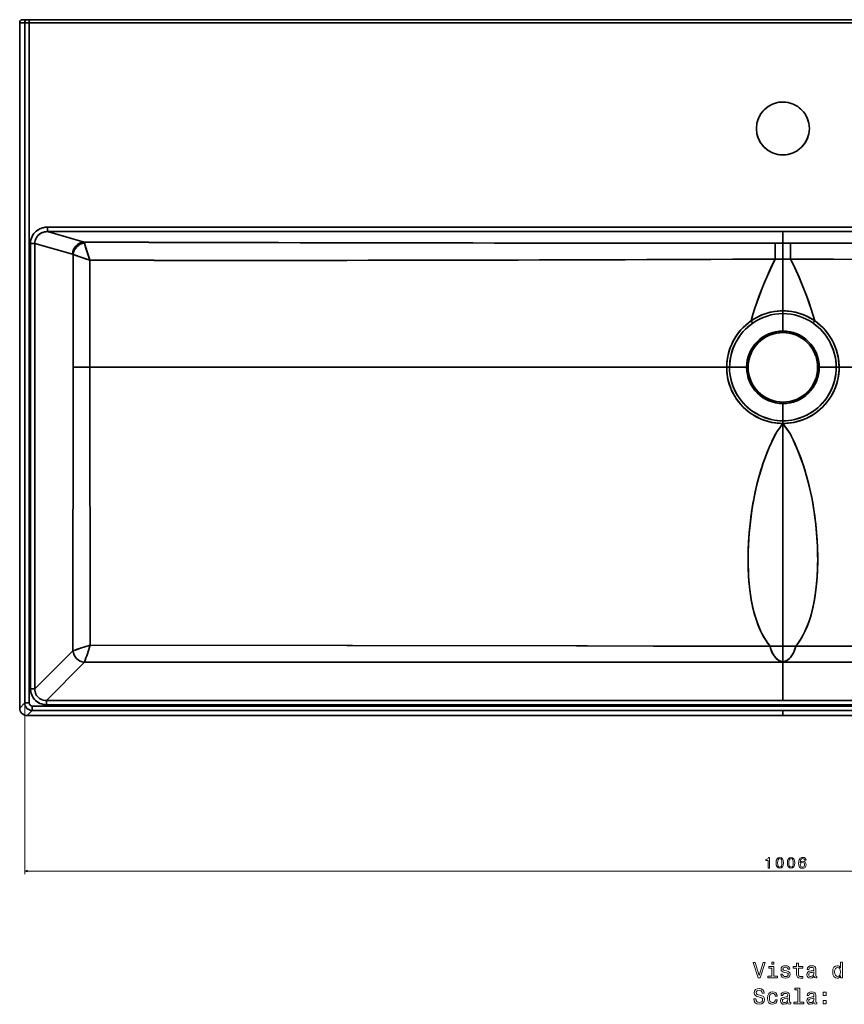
# Model space of a CAD drawing. Extents: x 90 to 2240, y -1 to 1705.
# Tile 1 of 4: x 90 to 635, y -1 to 651. Entities that reach past the tile are written whole.
import ezdxf

# ---------------------------------------------------------------- set-up
doc = ezdxf.new("R2010")
doc.units = 0

msp = doc.modelspace()

# ---------------------------------------------------------------- linework, layer by layer
at = {"color": 7, "lineweight": 35}
for p, q in [((89.62, 648.56), (89.62, 195.15)), ((89.62, 195.15), (89.62, 648.56)), ((1097.43, 650.56), (91.62, 650.56)), ((92.95, 198.48), (92.95, 648.56)), ((92.95, 648.56), (92.95, 198.48)), ((1093.1, 650.56), (95.94, 650.56)), ((1093.1, 650.56), (95.94, 650.56)), ((95.94, 648.56), (1093.1, 648.56)), ((95.94, 198.48), (95.94, 648.56)), ((1093.1, 648.56), (95.94, 648.56)), ((95.94, 648.56), (95.94, 198.48)), ((1081.03, 513.31), (108.01, 513.31)), ((108.01, 513.31), (1081.03, 513.31)), ((108.01, 510.32), (594.52, 510.32)), ((108.01, 510.32), (132.29, 503.37)), ((594.52, 510.32), (108.01, 510.32)), ((108.01, 510.32), (132.29, 503.37)), ((594.52, 510.32), (1081.03, 510.32)), ((594.52, 510.32), (1081.03, 510.32)), ((96.8, 502.55), (96.8, 207.86)), ((96.8, 207.86), (96.8, 502.55)), ((99.67, 207.86), (99.67, 502.55)), ((99.67, 502.55), (99.67, 207.86)), ((99.67, 502.55), (124.64, 495.4)), ((124.64, 495.4), (99.67, 502.55)), ((594.52, 492.21), (594.52, 457.92)), ((594.52, 492.21), (594.52, 457.92)), ((124.92, 420.58), (124.85, 233.04)), ((124.92, 420.58), (124.85, 233.04)), ((136.06, 420.56), (136.31, 236.85)), ((557.33, 420.56), (136.06, 420.56)), ((136.31, 236.85), (136.06, 420.56)), ((557.33, 420.56), (136.06, 420.56)), ((631.71, 420.56), (1052.98, 420.56)), ((631.71, 420.56), (1052.98, 420.56)), ((594.52, 383.45), (594.52, 236.12)), ((594.52, 383.45), (594.52, 236.12)), ((99.67, 207.86), (124.85, 233.04)), ((124.85, 233.04), (99.67, 207.86)), ((132.5, 225.39), (107.32, 200.21)), ((132.5, 225.39), (107.32, 200.21)), ((594.52, 225.59), (594.52, 200.21)), ((594.52, 225.59), (594.52, 200.21)), ((1091.1, 196.48), (97.94, 196.48)), ((97.94, 196.48), (1091.1, 196.48)), ((594.52, 200.21), (107.32, 200.21)), ((107.32, 200.21), (594.52, 200.21)), ((107.32, 197.34), (1081.72, 197.34)), ((1081.72, 197.34), (107.32, 197.34)), ((1081.72, 200.21), (594.52, 200.21)), ((1081.72, 200.21), (594.52, 200.21)), ((94.62, 190.15), (594.52, 190.15)), ((594.52, 190.15), (94.62, 190.15)), ((594.52, 193.48), (97.94, 193.48)), ((97.94, 193.48), (594.52, 193.48)), ((594.52, 193.48), (1091.1, 193.48)), ((594.52, 193.48), (1091.1, 193.48)), ((594.52, 190.15), (1094.43, 190.15)), ((594.52, 190.15), (1094.43, 190.15))]:
    msp.add_line(p, q, dxfattribs=at)
at = {"color": 7, "lineweight": 35, "ltscale": 0.083192}
for p, q in [((89.62, 648.56), (92.95, 648.56)), ((89.62, 648.56), (92.95, 648.56)), ((594.52, 190.15), (594.52, 193.48)), ((594.52, 190.15), (594.52, 193.48))]:
    msp.add_line(p, q, dxfattribs=at)
at = {"color": 7, "lineweight": 35, "ltscale": 0.083158}
msp.add_line((94.94, 650.56), (91.62, 650.56), dxfattribs=at)
at = {"color": 7, "lineweight": 35, "ltscale": 0.083157}
msp.add_line((94.94, 650.56), (91.62, 650.56), dxfattribs=at)
at = {"color": 7, "lineweight": 35, "ltscale": 0.074975}
for p, q in [((92.95, 648.56), (95.94, 648.56)), ((92.95, 648.56), (95.94, 648.56)), ((95.94, 198.48), (92.95, 198.48)), ((95.94, 198.48), (92.95, 198.48)), ((97.94, 196.48), (97.94, 193.48)), ((97.94, 193.48), (97.94, 196.48))]:
    msp.add_line(p, q, dxfattribs=at)
at = {"color": 7, "lineweight": 35, "ltscale": 0.024992}
for p, q in [((95.94, 650.56), (94.94, 650.56)), ((94.94, 650.56), (95.94, 650.56))]:
    msp.add_line(p, q, dxfattribs=at)
at = {"color": 7, "lineweight": 35, "ltscale": 0.05}
msp.add_line((95.94, 648.56), (95.94, 650.56), dxfattribs=at)
msp.add_line((95.94, 648.56), (95.94, 650.56), dxfattribs=at)
at = {"color": 7, "lineweight": 35, "ltscale": 0.25}
for p, q in [((439.52, 650.56), (449.52, 650.56)), ((439.52, 650.56), (449.52, 650.56)), ((459.52, 650.56), (449.52, 650.56)), ((449.52, 650.56), (459.52, 650.56)), ((459.52, 650.56), (469.52, 650.56)), ((459.52, 650.56), (469.52, 650.56))]:
    msp.add_line(p, q, dxfattribs=at)
at = {"color": 7, "lineweight": 35, "ltscale": 0.074714}
for p, q in [((108.01, 510.32), (108.01, 513.31)), ((108.01, 513.31), (108.01, 510.32))]:
    msp.add_line(p, q, dxfattribs=at)
at = {"color": 7, "lineweight": 35, "ltscale": 0.192513}
msp.add_line((594.52, 502.62), (594.52, 510.32), dxfattribs=at)
msp.add_line((594.52, 502.62), (594.52, 510.32), dxfattribs=at)
at = {"color": 7, "lineweight": 35, "ltscale": 0.071722}
for p, q in [((96.8, 502.55), (99.67, 502.55)), ((96.8, 502.55), (99.67, 502.55)), ((96.8, 207.86), (99.67, 207.86)), ((99.67, 207.86), (96.8, 207.86)), ((107.32, 197.34), (107.32, 200.21)), ((107.32, 197.34), (107.32, 200.21))]:
    msp.add_line(p, q, dxfattribs=at)
at = {"color": 7, "lineweight": 35, "ltscale": 0.00074613}
for p, q in [((563.05, 502.64), (563.08, 502.64)), ((563.05, 502.64), (563.08, 502.64)), ((626, 502.64), (625.97, 502.64)), ((626, 502.64), (625.97, 502.64))]:
    msp.add_line(p, q, dxfattribs=at)
at = {"color": 7, "lineweight": 35, "ltscale": 0.125497}
for q in [(589.5, 502.62), (589.5, 502.62), (599.54, 502.62), (599.54, 502.62)]:
    msp.add_line((594.52, 502.62), q, dxfattribs=at)
at = {"color": 7, "lineweight": 35, "ltscale": 0.260213}
msp.add_line((594.52, 502.62), (594.52, 492.21), dxfattribs=at)
msp.add_line((594.52, 502.62), (594.52, 492.21), dxfattribs=at)
at = {"color": 7, "lineweight": 35, "ltscale": 0.127022}
for p, q in [((594.52, 492.21), (589.44, 492.21)), ((589.44, 492.21), (594.52, 492.21)), ((594.52, 492.21), (599.6, 492.21)), ((599.6, 492.21), (594.52, 492.21))]:
    msp.add_line(p, q, dxfattribs=at)
at = {"color": 7, "lineweight": 35, "ltscale": 0.045549}
msp.add_line((594.52, 457.92), (594.52, 456.1), dxfattribs=at)
msp.add_line((594.52, 457.92), (594.52, 456.1), dxfattribs=at)
at = {"color": 7, "lineweight": 35, "ltscale": 0.288174}
msp.add_line((594.52, 444.57), (594.52, 456.1), dxfattribs=at)
msp.add_line((594.52, 444.57), (594.52, 456.1), dxfattribs=at)
at = {"color": 7, "lineweight": 35, "ltscale": 0.025304}
for p, q in [((594.52, 444.57), (594.52, 443.56)), ((594.52, 444.57), (594.52, 443.56)), ((570.51, 420.56), (571.52, 420.56)), ((570.51, 420.56), (571.52, 420.56)), ((618.53, 420.56), (617.52, 420.56)), ((618.53, 420.56), (617.52, 420.56)), ((594.52, 396.55), (594.52, 397.56)), ((594.52, 396.55), (594.52, 397.56))]:
    msp.add_line(p, q, dxfattribs=at)
at = {"color": 7, "lineweight": 35, "ltscale": 0.000486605}
for p, q in [((557.33, 420.56), (557.33, 420.58)), ((557.33, 420.56), (557.33, 420.58)), ((631.71, 420.56), (631.71, 420.58)), ((631.71, 420.56), (631.71, 420.58))]:
    msp.add_line(p, q, dxfattribs=at)
at = {"color": 7, "lineweight": 35, "ltscale": 0.047575}
for p, q in [((559.24, 420.54), (557.33, 420.56)), ((559.24, 420.54), (557.33, 420.56)), ((629.81, 420.54), (631.71, 420.56)), ((629.81, 420.54), (631.71, 420.56))]:
    msp.add_line(p, q, dxfattribs=at)
at = {"color": 7, "lineweight": 35, "ltscale": 0.000148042}
for p, q in [((557.74, 420.57), (557.73, 420.57)), ((631.31, 420.57), (631.31, 420.57))]:
    msp.add_line(p, q, dxfattribs=at)
at = {"color": 7, "lineweight": 35, "ltscale": 0.000146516}
for p, q in [((557.74, 420.57), (557.73, 420.57)), ((631.31, 420.57), (631.31, 420.57))]:
    msp.add_line(p, q, dxfattribs=at)
at = {"color": 7, "lineweight": 35, "ltscale": 5.79834e-05}
msp.add_line((559.24, 420.56), (559.24, 420.56), dxfattribs=at)
msp.add_line((559.24, 420.56), (559.24, 420.56), dxfattribs=at)
at = {"color": 7, "lineweight": 35, "ltscale": 0.000375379}
for p, q in [((559.24, 420.54), (559.24, 420.56)), ((559.24, 420.54), (559.24, 420.56)), ((629.81, 420.54), (629.81, 420.56)), ((629.81, 420.54), (629.81, 420.56))]:
    msp.add_line(p, q, dxfattribs=at)
at = {"color": 7, "lineweight": 35, "ltscale": 0.281808}
for p, q in [((559.24, 420.56), (570.51, 420.56)), ((559.24, 420.56), (570.51, 420.56)), ((629.81, 420.56), (618.53, 420.56))]:
    msp.add_line(p, q, dxfattribs=at)
at = {"color": 7, "lineweight": 35, "ltscale": 0.015193}
msp.add_line((617.52, 420.56), (618.13, 420.56), dxfattribs=at)
at = {"color": 7, "lineweight": 35, "ltscale": 0.015192}
msp.add_line((617.52, 420.56), (618.13, 420.56), dxfattribs=at)
at = {"color": 7, "lineweight": 35, "ltscale": 0.281807}
msp.add_line((629.81, 420.56), (618.53, 420.56), dxfattribs=at)
at = {"color": 7, "lineweight": 35, "ltscale": 5.64575e-05}
msp.add_line((629.81, 420.56), (629.81, 420.56), dxfattribs=at)
msp.add_line((629.81, 420.56), (629.81, 420.56), dxfattribs=at)
at = {"color": 7, "lineweight": 35, "ltscale": 0.283327}
msp.add_line((594.52, 396.55), (594.52, 385.21), dxfattribs=at)
msp.add_line((594.52, 396.55), (594.52, 385.21), dxfattribs=at)
at = {"color": 7, "lineweight": 35, "ltscale": 0.043987}
msp.add_line((594.52, 383.45), (594.52, 385.21), dxfattribs=at)
msp.add_line((594.52, 383.45), (594.52, 385.21), dxfattribs=at)
at = {"color": 7, "lineweight": 35, "ltscale": 0.000299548}
msp.add_line((235.74, 236.7), (235.73, 236.69), dxfattribs=at)
msp.add_line((235.74, 236.7), (235.73, 236.69), dxfattribs=at)
at = {"color": 7, "lineweight": 35, "ltscale": 0.21263}
for p, q in [((586.02, 236.12), (594.52, 236.12)), ((594.52, 236.12), (586.02, 236.12)), ((594.52, 236.12), (603.03, 236.12)), ((603.03, 236.12), (594.52, 236.12))]:
    msp.add_line(p, q, dxfattribs=at)
at = {"color": 7, "lineweight": 35, "ltscale": 0.263394}
msp.add_line((594.52, 236.12), (594.52, 225.59), dxfattribs=at)
msp.add_line((594.52, 236.12), (594.52, 225.59), dxfattribs=at)
at = {"color": 7, "lineweight": 35, "ltscale": 0.117651}
for p, q in [((92.95, 198.48), (89.62, 195.15)), ((92.95, 198.48), (89.62, 195.15)), ((97.94, 193.48), (94.62, 190.15)), ((94.62, 190.15), (97.94, 193.48))]:
    msp.add_line(p, q, dxfattribs=at)
at = {"color": 7, "lineweight": 13}
for p, q in [((92.95, 196.48), (92.95, 85.3)), ((92.95, 87.3), (1099.43, 87.3))]:
    msp.add_line(p, q, dxfattribs=at)
at = {"color": 7, "lineweight": 35}
for points in [[(96.8, 502.55), (96.87, 503.71), (97.06, 504.87), (97.38, 505.99), (97.82, 507.07), (98.39, 508.1), (99.08, 509.08), (99.88, 509.99), (100.78, 510.8), (101.76, 511.5), (102.84, 512.11), (103.98, 512.6), (105.16, 512.96), (106.37, 513.19), (107.19, 513.28), (108.01, 513.31)], [(96.8, 502.55), (96.87, 503.73), (97.07, 504.91), (97.4, 506.05), (97.86, 507.15), (98.41, 508.13), (99.05, 509.05), (99.79, 509.89), (100.61, 510.66), (101.51, 511.34), (102.5, 511.94), (103.55, 512.43), (104.64, 512.82), (105.76, 513.09), (106.91, 513.26), (108.01, 513.31)], [(99.67, 502.55), (99.72, 503.5), (99.9, 504.43), (100.19, 505.34), (100.59, 506.2), (101.11, 507), (101.72, 507.73), (102.41, 508.39), (103.18, 508.95), (104.07, 509.45), (105.01, 509.84), (105.99, 510.11), (106.99, 510.27), (108.01, 510.32)], [(99.67, 502.55), (99.73, 503.56), (99.93, 504.56), (100.27, 505.53), (100.73, 506.43), (101.31, 507.27), (102, 508.02), (102.78, 508.68), (103.64, 509.23), (104.56, 509.67), (105.53, 510), (106.35, 510.18), (107.18, 510.29), (108.01, 510.32)], [(124.64, 495.4), (124.73, 496.39), (124.92, 497.36), (125.24, 498.3), (125.66, 499.2), (126.18, 500.04), (126.76, 500.76), (127.41, 501.41), (128.13, 501.98), (128.91, 502.46), (129.71, 502.83), (130.55, 503.12), (131.41, 503.29), (132.29, 503.37)], [(132.52, 502.78), (132.76, 501.86), (133.47, 499.41), (134.69, 495.52), (136.03, 491.41)], [(136.03, 491.41), (135.11, 494.22), (134.25, 496.92), (133.33, 499.89), (132.94, 501.22), (132.52, 502.78)], [(589.44, 492.21), (589.46, 498.8), (589.48, 501.32), (589.5, 502.62)], [(589.44, 492.21), (589.46, 498.79), (589.48, 501.33), (589.5, 502.62)], [(599.6, 492.21), (599.58, 498.79), (599.57, 501.33), (599.54, 502.62)], [(599.6, 492.21), (599.58, 498.8), (599.57, 501.32), (599.54, 502.62)], [(136.03, 491.41), (128.16, 494.07), (124.93, 495.2)], [(136.03, 491.41), (133.24, 492.35), (126.4, 494.68), (124.93, 495.2)], [(573.47, 451.31), (574.73, 455.54), (576.05, 459.74), (577.46, 463.92), (578.95, 468.07), (580.83, 472.99), (582.82, 477.87), (584.92, 482.7), (587.13, 487.48), (589.44, 492.21)], [(573.47, 451.31), (574.73, 455.54), (576.05, 459.74), (577.1, 462.88), (578.69, 467.37), (580.37, 471.83), (582.15, 476.26), (583.86, 480.3), (585.65, 484.31), (587.51, 488.28), (589.44, 492.21)], [(615.57, 451.31), (614.32, 455.54), (612.99, 459.74), (611.58, 463.92), (610.1, 468.07), (608.22, 472.99), (606.22, 477.87), (604.12, 482.7), (601.91, 487.48), (599.6, 492.21)], [(615.57, 451.31), (614.32, 455.54), (612.99, 459.74), (611.94, 462.88), (610.35, 467.37), (608.67, 471.83), (606.9, 476.26), (605.18, 480.3), (603.4, 484.31), (601.53, 488.28), (599.6, 492.21)], [(594.52, 457.92), (592.59, 457.87), (590.65, 457.71), (588.71, 457.46), (586.77, 457.09), (584.83, 456.62), (582.72, 455.97), (580.62, 455.19), (578.53, 454.26), (576.83, 453.39), (575.14, 452.4), (573.47, 451.31)], [(594.52, 457.92), (596.46, 457.87), (598.39, 457.71), (600.33, 457.46), (602.27, 457.09), (604.21, 456.62), (606.32, 455.97), (608.42, 455.19), (610.51, 454.26), (612.22, 453.39), (613.91, 452.4), (615.57, 451.31)], [(557.33, 420.58), (557.43, 422.97), (557.67, 425.35), (558.06, 427.7), (558.6, 430.03), (559.28, 432.32), (560.11, 434.57), (561.08, 436.75), (562.18, 438.88), (563.43, 440.95), (564.81, 442.93), (566.32, 444.83), (567.94, 446.62), (569.68, 448.31), (571.53, 449.87), (572.49, 450.61), (573.47, 451.31)], [(573.47, 451.31), (571.67, 449.98), (569.95, 448.55), (568.32, 447.01), (566.79, 445.37), (565.36, 443.65), (564.03, 441.84), (562.81, 439.96), (561.71, 438.01), (560.64, 435.81), (559.72, 433.55), (558.94, 431.23), (558.31, 428.87), (557.84, 426.47), (557.52, 424.05), (557.35, 421.61), (557.33, 420.58)], [(574.53, 449.8), (572.78, 448.5), (571.11, 447.08), (569.53, 445.57), (568.05, 443.96), (566.67, 442.27), (565.39, 440.49), (564.23, 438.64), (563.18, 436.72), (562.16, 434.55), (561.29, 432.32), (560.57, 430.03), (560.01, 427.7), (559.59, 425.34), (559.34, 422.95), (559.24, 420.56)], [(574.53, 449.8), (572.86, 448.56), (571.27, 447.23), (569.76, 445.8), (568.33, 444.29), (567, 442.69), (565.76, 441.02), (564.62, 439.28), (563.5, 437.33), (562.5, 435.32), (561.63, 433.24), (560.9, 431.12), (560.29, 428.95), (559.82, 426.76), (559.49, 424.53), (559.31, 422.55), (559.24, 420.56)], [(614.51, 449.8), (616.26, 448.5), (617.93, 447.08), (619.51, 445.57), (621, 443.96), (622.38, 442.27), (623.65, 440.49), (624.82, 438.64), (625.86, 436.72), (626.88, 434.55), (627.75, 432.32), (628.47, 430.03), (629.04, 427.7), (629.45, 425.34), (629.71, 422.95), (629.81, 420.56)], [(614.51, 449.8), (616.18, 448.56), (617.77, 447.23), (619.29, 445.8), (620.71, 444.29), (622.05, 442.69), (623.29, 441.02), (624.43, 439.28), (625.55, 437.33), (626.54, 435.32), (627.41, 433.24), (628.15, 431.12), (628.75, 428.95), (629.22, 426.76), (629.56, 424.53), (629.74, 422.55), (629.81, 420.56)], [(615.57, 451.31), (617.37, 449.98), (619.09, 448.55), (620.72, 447.01), (622.25, 445.37), (623.69, 443.65), (625.01, 441.84), (626.23, 439.96), (627.33, 438.01), (628.4, 435.81), (629.33, 433.55), (630.11, 431.23), (630.73, 428.87), (631.21, 426.47), (631.53, 424.05), (631.69, 421.61), (631.71, 420.58)], [(631.71, 420.58), (631.62, 422.97), (631.38, 425.35), (630.98, 427.7), (630.44, 430.03), (629.76, 432.32), (628.93, 434.57), (627.97, 436.75), (626.86, 438.88), (625.61, 440.95), (624.23, 442.93), (622.73, 444.83), (621.1, 446.62), (619.36, 448.31), (617.51, 449.87), (616.55, 450.61), (615.57, 451.31)], [(557.33, 420.56), (557.4, 418.32), (557.61, 416.09), (557.94, 413.87), (558.41, 411.68), (559.02, 409.53), (559.75, 407.41), (560.6, 405.34), (561.58, 403.33), (562.68, 401.38), (563.9, 399.49), (565.23, 397.69), (566.66, 395.97), (568.2, 394.33), (569.83, 392.8), (571.55, 391.36), (573.35, 390.03), (575.23, 388.82), (577.18, 387.72), (579.19, 386.73), (581.26, 385.87), (583.37, 385.14), (585.53, 384.54), (587.72, 384.07), (589.93, 383.73), (592.22, 383.52), (594.52, 383.45)], [(557.33, 420.56), (557.37, 418.9), (557.48, 417.25), (557.67, 415.6), (557.82, 414.62), (558.18, 412.7), (558.71, 410.55), (559.31, 408.63), (560.05, 406.65), (560.89, 404.71), (561.85, 402.83), (562.91, 401), (564.08, 399.24), (565.27, 397.64), (566.74, 395.87), (568.34, 394.19), (570.05, 392.6), (571.85, 391.13), (573.72, 389.78), (575.64, 388.57), (576.92, 387.85), (578.22, 387.19), (580.18, 386.3), (582.19, 385.53), (584.4, 384.84), (585.23, 384.62), (587.3, 384.15), (589.07, 383.84), (590.73, 383.64), (593.11, 383.48), (594.52, 383.45)], [(559.24, 420.54), (559.3, 418.36), (559.51, 416.19), (559.84, 414.03), (560.31, 411.89), (560.91, 409.79), (561.64, 407.73), (562.49, 405.72), (563.47, 403.77), (564.57, 401.88), (565.78, 400.06), (567.1, 398.32), (568.53, 396.67), (570.05, 395.1), (571.67, 393.64), (573.38, 392.27), (575.17, 391.02), (576.96, 389.91), (578.82, 388.92), (580.73, 388.04), (582.69, 387.27), (584.7, 386.63), (586.73, 386.1), (588.66, 385.71), (590.6, 385.44), (592.56, 385.27), (594.52, 385.21)], [(594.52, 385.21), (592.59, 385.27), (590.67, 385.43), (588.75, 385.7), (586.86, 386.07), (584.98, 386.54), (582.87, 387.21), (580.79, 388.01), (578.78, 388.94), (576.82, 390), (574.94, 391.17), (573.13, 392.46), (571.41, 393.87), (569.78, 395.37), (568.24, 396.98), (566.82, 398.68), (565.5, 400.47), (564.29, 402.33), (563.21, 404.27), (562.25, 406.27), (561.46, 408.21), (560.78, 410.2), (560.23, 412.23), (559.8, 414.28), (559.49, 416.36), (559.3, 418.45), (559.24, 420.54)], [(631.71, 420.56), (631.67, 418.9), (631.56, 417.25), (631.38, 415.6), (631.23, 414.62), (630.87, 412.7), (630.33, 410.55), (629.74, 408.63), (629, 406.65), (628.15, 404.71), (627.19, 402.83), (626.13, 401), (624.96, 399.24), (623.77, 397.64), (622.3, 395.87), (620.7, 394.19), (618.99, 392.6), (617.2, 391.13), (615.33, 389.78), (613.4, 388.57), (612.13, 387.85), (610.83, 387.19), (608.86, 386.3), (606.85, 385.53), (604.65, 384.84), (603.81, 384.62), (601.74, 384.15), (599.98, 383.84), (598.31, 383.64), (595.93, 383.48), (594.52, 383.45)], [(631.71, 420.56), (631.64, 418.32), (631.44, 416.09), (631.1, 413.87), (630.63, 411.68), (630.03, 409.53), (629.3, 407.41), (628.44, 405.34), (627.46, 403.33), (626.36, 401.38), (625.14, 399.49), (623.82, 397.69), (622.38, 395.97), (620.85, 394.33), (619.22, 392.8), (617.5, 391.36), (615.69, 390.03), (613.81, 388.82), (611.87, 387.72), (609.85, 386.73), (607.79, 385.87), (605.67, 385.14), (603.52, 384.54), (601.33, 384.07), (599.11, 383.73), (596.82, 383.52), (594.52, 383.45)], [(629.81, 420.54), (629.74, 418.36), (629.54, 416.19), (629.2, 414.03), (628.73, 411.89), (628.13, 409.79), (627.4, 407.73), (626.55, 405.72), (625.57, 403.77), (624.47, 401.88), (623.26, 400.06), (621.94, 398.32), (620.52, 396.67), (618.99, 395.1), (617.37, 393.64), (615.66, 392.27), (613.87, 391.02), (612.08, 389.91), (610.22, 388.92), (608.31, 388.04), (606.35, 387.27), (604.35, 386.63), (602.31, 386.1), (600.38, 385.71), (598.44, 385.44), (596.48, 385.27), (594.52, 385.21)], [(594.52, 385.21), (596.45, 385.27), (598.38, 385.43), (600.29, 385.7), (602.19, 386.07), (604.06, 386.54), (606.18, 387.21), (608.25, 388.01), (610.27, 388.94), (612.22, 390), (614.11, 391.17), (615.92, 392.46), (617.64, 393.87), (619.27, 395.37), (620.8, 396.98), (622.23, 398.68), (623.55, 400.47), (624.75, 402.33), (625.84, 404.27), (626.8, 406.27), (627.59, 408.21), (628.26, 410.2), (628.81, 412.23), (629.25, 414.28), (629.56, 416.36), (629.75, 418.45), (629.81, 420.54)], [(594.52, 383.45), (591.89, 379.73), (590.99, 378.49), (590.56, 377.87), (589.57, 376.25), (588.88, 374.9), (587.62, 372.26), (586.53, 369.89), (585.5, 367.54), (584.1, 364.17), (582.78, 360.76), (581.55, 357.33), (580.76, 354.96), (580, 352.58), (578.6, 347.8), (577.35, 342.99), (576.23, 338.13), (575.24, 333.24), (574.73, 330.45), (574.26, 327.65), (573.44, 322.05), (572.76, 316.44), (572.22, 310.81), (571.83, 305.14), (571.69, 302.19), (571.59, 299.24), (571.52, 296.37), (571.5, 293.49), (571.54, 289.61), (571.67, 285.72), (571.87, 281.84), (572.21, 277.48), (572.68, 273.14), (573.28, 268.81), (573.64, 266.66), (574.04, 264.51), (574.64, 261.66), (575.32, 258.83), (576.1, 256.02), (576.99, 253.2), (577.99, 250.42), (578.6, 248.89), (579.25, 247.38), (579.94, 245.88), (580.67, 244.41), (581.85, 242.24), (583.14, 240.13), (584.53, 238.09), (586.02, 236.13)], [(586.02, 236.13), (584.66, 237.91), (583.38, 239.75), (582.19, 241.65), (581.09, 243.61), (580.01, 245.74), (579.02, 247.92), (578.11, 250.13), (577.18, 252.64), (576.35, 255.19), (575.61, 257.76), (574.74, 261.2), (574.01, 264.67), (573.38, 268.16), (572.87, 271.67), (572.42, 275.4), (572.07, 279.15), (571.81, 282.9), (571.61, 287.14), (571.52, 291.38), (571.52, 295.62), (571.64, 300.9), (571.89, 306.18), (572.28, 311.44), (572.79, 316.7), (573.36, 321.51), (574.05, 326.31), (574.81, 330.9), (575.68, 335.48), (576.65, 340.04), (577.74, 344.57), (578.84, 348.65), (580.04, 352.71), (581.35, 356.74), (582.72, 360.6), (584.17, 364.35), (585.31, 367.09), (586.49, 369.8), (587.75, 372.54), (588.81, 374.77), (589.48, 376.08), (590.25, 377.39), (590.81, 378.23), (592, 379.87), (594.52, 383.45)], [(594.52, 383.45), (597.16, 379.73), (598.05, 378.49), (598.48, 377.87), (599.47, 376.25), (600.17, 374.9), (601.43, 372.26), (602.51, 369.89), (603.54, 367.54), (604.94, 364.17), (606.26, 360.76), (607.49, 357.33), (608.29, 354.96), (609.04, 352.58), (610.44, 347.8), (611.7, 342.99), (612.82, 338.13), (613.8, 333.24), (614.31, 330.45), (614.78, 327.65), (615.61, 322.05), (616.29, 316.44), (616.82, 310.81), (617.21, 305.14), (617.35, 302.19), (617.46, 299.24), (617.52, 296.37), (617.54, 293.49), (617.5, 289.61), (617.38, 285.72), (617.17, 281.84), (616.83, 277.48), (616.37, 273.14), (615.76, 268.81), (615.41, 266.66), (615.01, 264.51), (614.41, 261.66), (613.72, 258.83), (612.94, 256.02), (612.05, 253.2), (611.05, 250.42), (610.44, 248.89), (609.79, 247.38), (609.1, 245.88), (608.37, 244.41), (607.19, 242.24), (605.91, 240.13), (604.52, 238.09), (603.02, 236.13)], [(603.02, 236.13), (604.39, 237.91), (605.66, 239.75), (606.85, 241.65), (607.95, 243.61), (609.03, 245.74), (610.03, 247.92), (610.94, 250.13), (611.86, 252.64), (612.69, 255.19), (613.44, 257.76), (614.3, 261.2), (615.04, 264.67), (615.66, 268.16), (616.18, 271.67), (616.63, 275.4), (616.98, 279.15), (617.24, 282.9), (617.43, 287.14), (617.53, 291.38), (617.53, 295.62), (617.4, 300.9), (617.15, 306.18), (616.77, 311.44), (616.26, 316.7), (615.68, 321.51), (615, 326.31), (614.23, 330.9), (613.37, 335.48), (612.39, 340.04), (611.3, 344.57), (610.21, 348.65), (609, 352.71), (607.7, 356.74), (606.32, 360.6), (604.87, 364.35), (603.74, 367.09), (602.55, 369.8), (601.3, 372.54), (600.23, 374.77), (599.56, 376.08), (598.8, 377.39), (598.24, 378.23), (597.05, 379.87), (594.52, 383.45)], [(136.31, 236.85), (309.74, 236.57), (458.06, 236.24), (508.96, 236.13), (534.39, 236.1), (579.49, 236.11), (586.01, 236.12)], [(586.01, 236.12), (541.59, 236.1), (525.81, 236.11), (465.21, 236.22), (306.13, 236.57), (136.31, 236.85)], [(586.01, 236.12), (586.36, 234.74), (586.79, 233.4), (587.31, 232.14), (587.9, 230.97), (588.29, 230.31), (588.71, 229.7), (589.13, 229.14), (589.58, 228.62), (590.21, 227.97), (590.87, 227.4), (591.56, 226.9), (592.52, 226.35), (593.5, 225.91), (594.52, 225.59)], [(594.52, 225.59), (593.32, 225.99), (592.29, 226.47), (591.27, 227.1), (590.4, 227.79), (589.57, 228.62), (588.78, 229.6), (588.04, 230.74), (587.43, 231.89), (586.88, 233.18), (586.4, 234.6), (586.01, 236.12)], [(603.03, 236.12), (602.68, 234.74), (602.25, 233.4), (601.73, 232.14), (601.14, 230.97), (600.75, 230.31), (600.33, 229.7), (599.91, 229.14), (599.47, 228.62), (598.84, 227.97), (598.17, 227.4), (597.48, 226.9), (596.53, 226.35), (595.54, 225.91), (594.52, 225.59)], [(594.52, 225.59), (595.73, 225.99), (596.75, 226.47), (597.78, 227.1), (598.64, 227.79), (599.47, 228.62), (600.27, 229.6), (601.01, 230.74), (601.62, 231.89), (602.17, 233.18), (602.64, 234.6), (603.03, 236.12)], [(603.03, 236.12), (647.45, 236.1), (663.23, 236.11), (723.83, 236.22), (882.92, 236.57), (1052.73, 236.85)], [(1052.73, 236.85), (879.3, 236.57), (730.98, 236.24), (680.08, 236.13), (654.65, 236.1), (609.56, 236.11), (603.03, 236.12)], [(132.5, 225.39), (385.62, 225.51), (481.34, 225.57), (574.52, 225.6), (594.52, 225.59)], [(132.5, 225.39), (385.6, 225.51), (481.34, 225.57), (579.54, 225.59), (594.52, 225.59)], [(1056.54, 225.39), (803.43, 225.51), (707.71, 225.57), (614.52, 225.6), (594.52, 225.59)], [(1056.54, 225.39), (803.45, 225.51), (707.7, 225.57), (609.51, 225.59), (594.52, 225.59)], [(107.32, 197.34), (106.64, 197.36), (105.97, 197.42), (105.3, 197.52), (104.64, 197.67), (103.77, 197.92), (102.93, 198.25), (102.12, 198.65), (101.14, 199.26), (100.24, 199.98), (99.43, 200.79), (98.71, 201.69), (98.11, 202.67), (97.59, 203.75), (97.21, 204.88), (96.95, 206.04), (96.82, 207.22), (96.8, 207.86)], [(107.32, 197.34), (106.2, 197.39), (105.1, 197.56), (104.01, 197.84), (102.96, 198.23), (101.96, 198.74), (100.98, 199.38), (100.08, 200.12), (99.28, 200.97), (98.57, 201.9), (98, 202.86), (97.54, 203.87), (97.19, 204.93), (96.95, 206.02), (96.83, 207.12), (96.8, 207.86)], [(107.32, 200.21), (106.34, 200.24), (105.36, 200.38), (104.42, 200.65), (103.52, 201.04), (102.69, 201.55), (101.98, 202.12), (101.35, 202.79), (100.81, 203.53), (100.37, 204.33), (100.04, 205.17), (99.82, 206.05), (99.69, 206.95), (99.67, 207.86)], [(107.32, 200.21), (106.34, 200.24), (105.38, 200.38), (104.43, 200.65), (103.54, 201.04), (102.7, 201.54), (101.98, 202.12), (101.35, 202.78), (100.81, 203.52), (100.37, 204.33), (100.07, 205.08), (99.85, 205.87), (99.72, 206.68), (99.67, 207.27), (99.67, 207.86)]]:
    msp.add_lwpolyline(points, dxfattribs=at)
at = {"color": 7, "lineweight": 13}
for points in [[(584.8, 89.3), (585.71, 89.3), (585.71, 96.35), (585.03, 96.35), (584.85, 95.73), (584.48, 95.32), (583.93, 95.08), (583.16, 95), (583.16, 94.28), (584.8, 94.28)], [(590.02, 92.72), (590.17, 91.13), (590.64, 90), (591.4, 89.32), (592.45, 89.1), (593.49, 89.32), (594.25, 90), (594.71, 91.13), (594.87, 92.72), (594.71, 94.29), (594.52, 94.92), (594.25, 95.43), (593.49, 96.12), (592.45, 96.35), (591.4, 96.12), (590.64, 95.42), (590.17, 94.29)], [(590.99, 92.72), (591.07, 93.94), (591.32, 94.81), (591.77, 95.33), (592.45, 95.51), (593.12, 95.33), (593.57, 94.81), (593.82, 93.94), (593.9, 92.72), (593.82, 91.49), (593.57, 90.61), (593.12, 90.09), (592.45, 89.92), (591.77, 90.09), (591.32, 90.61), (591.07, 91.49)], [(597.49, 92.72), (597.64, 91.13), (598.12, 90), (598.87, 89.32), (599.92, 89.1), (600.96, 89.32), (601.72, 90), (602.18, 91.13), (602.34, 92.72), (602.18, 94.29), (601.99, 94.92), (601.72, 95.43), (600.96, 96.12), (599.92, 96.35), (598.87, 96.12), (598.12, 95.42), (597.64, 94.29)], [(598.46, 92.72), (598.54, 93.94), (598.79, 94.81), (599.25, 95.33), (599.92, 95.51), (600.59, 95.33), (601.04, 94.81), (601.29, 93.94), (601.37, 92.72), (601.29, 91.49), (601.04, 90.61), (600.59, 90.09), (599.92, 89.92), (599.25, 90.09), (598.79, 90.61), (598.54, 91.49)], [(609.81, 94.41), (609.62, 95.23), (609.18, 95.83), (608.49, 96.22), (607.61, 96.35), (607.01, 96.28), (606.5, 96.09), (606.04, 95.77), (605.66, 95.33), (605.36, 94.77), (605.13, 94.1), (604.99, 93.3), (604.95, 92.4), (605.11, 90.97), (605.61, 89.93), (606.41, 89.31), (607.49, 89.1), (608.47, 89.28), (609.22, 89.75), (609.7, 90.5), (609.88, 91.45), (609.7, 92.4), (609.24, 93.14), (608.52, 93.6), (607.64, 93.77), (606.68, 93.56), (605.96, 92.99), (606.11, 94.1), (606.44, 94.9), (606.93, 95.37), (607.62, 95.53), (608.12, 95.45), (608.5, 95.24), (608.76, 94.88), (608.89, 94.41)], [(608.9, 91.44), (608.79, 90.8), (608.5, 90.32), (608.05, 89.99), (607.48, 89.89), (606.89, 89.99), (606.44, 90.31), (606.14, 90.79), (606.05, 91.43), (606.15, 92.05), (606.44, 92.52), (606.9, 92.83), (607.52, 92.94), (608.07, 92.83), (608.5, 92.53), (608.79, 92.06)], [(581.37, 26.7), (578.86, 18.18), (576.28, 26.7), (574.91, 26.7), (578.14, 16.68), (579.58, 16.68), (582.74, 26.7)], [(588.47, 27.03), (587.13, 27.03), (587.13, 25.59), (588.47, 25.59)], [(603.6, 23.08), (603.6, 19.2), (603.69, 17.95), (604.09, 17.09), (604.9, 16.58), (606.27, 16.41), (607.76, 16.48), (607.76, 17.58), (606.67, 17.49), (605.67, 17.6), (605.14, 17.96), (604.91, 18.57), (604.87, 19.42), (604.87, 23.08), (607.76, 23.08), (607.76, 24.16), (604.87, 24.16), (604.87, 26.42), (603.6, 26.42), (603.6, 24.16), (601.41, 24.16), (601.41, 23.08)], [(632.68, 17.88), (632.68, 16.68), (633.95, 16.68), (633.95, 27.03), (632.69, 27.03), (632.69, 23.24), (631.73, 24.33), (631.14, 24.59), (630.46, 24.69), (629.23, 24.41), (628.28, 23.6), (627.66, 22.3), (627.45, 20.56), (627.66, 18.81), (628.28, 17.5), (629.23, 16.68), (630.46, 16.41), (631.14, 16.51), (631.74, 16.77)], [(588.43, 17.75), (588.43, 24.16), (585.17, 24.16), (585.17, 23.08), (587.16, 23.08), (587.16, 17.75), (584.57, 17.75), (584.57, 16.68), (591.05, 16.68), (591.05, 17.75)], [(597.01, 21.19), (595.79, 21.48), (594.88, 21.81), (594.58, 22.49), (594.67, 22.96), (594.97, 23.31), (595.46, 23.53), (596.16, 23.61), (596.84, 23.53), (597.37, 23.27), (597.72, 22.88), (597.86, 22.36), (599.1, 22.36), (599.1, 22.39), (598.89, 23.32), (598.3, 24.06), (597.37, 24.52), (596.16, 24.69), (594.94, 24.52), (594.05, 24.05), (593.48, 23.34), (593.31, 22.45), (593.44, 21.58), (593.84, 20.98), (594.51, 20.54), (595.47, 20.24), (596.89, 19.9), (597.75, 19.54), (597.98, 19.25), (598.07, 18.81), (597.94, 18.28), (597.59, 17.88), (597.03, 17.62), (596.28, 17.53), (595.49, 17.62), (594.91, 17.92), (594.52, 18.41), (594.36, 19.09), (593.14, 19.09), (593.34, 17.94), (593.93, 17.1), (594.87, 16.6), (596.16, 16.41), (597.52, 16.6), (598.51, 17.1), (599.12, 17.91), (599.33, 18.96), (599.18, 19.87), (598.73, 20.49), (597.99, 20.89)], [(615.17, 17.69), (615.17, 17.65), (615.24, 17.16), (615.46, 16.81), (616.37, 16.54), (617.07, 16.65), (617.07, 17.63), (616.77, 17.59), (616.37, 17.78), (616.29, 18.35), (616.29, 22.36), (616.12, 23.38), (615.62, 24.1), (614.74, 24.54), (613.5, 24.69), (612.29, 24.52), (611.4, 24.03), (610.83, 23.27), (610.65, 22.26), (610.65, 22.17), (611.78, 22.17), (611.89, 22.78), (612.2, 23.21), (612.72, 23.47), (613.46, 23.57), (614.16, 23.5), (614.67, 23.28), (614.97, 22.91), (615.07, 22.39), (615.01, 21.78), (614.78, 21.48), (614.2, 21.34), (613.12, 21.22), (611.89, 20.96), (611.01, 20.5), (610.49, 19.78), (610.33, 18.71), (610.47, 17.76), (610.92, 17.06), (611.64, 16.61), (612.63, 16.45), (613.97, 16.75)], [(615.03, 19.39), (614.85, 18.64), (614.39, 18.07), (613.7, 17.69), (612.85, 17.56), (612.3, 17.63), (611.91, 17.86), (611.67, 18.27), (611.6, 18.83), (611.65, 19.33), (611.89, 19.69), (612.81, 20.1), (613.97, 20.27), (615.03, 20.62)], [(630.67, 23.56), (631.51, 23.35), (632.14, 22.79), (632.52, 21.86), (632.66, 20.56), (632.52, 19.25), (632.14, 18.31), (631.51, 17.73), (630.67, 17.55), (629.88, 17.73), (629.28, 18.31), (628.87, 19.26), (628.74, 20.56), (628.87, 21.84), (629.28, 22.78), (629.88, 23.35)], [(576.58, 2.71), (575.27, 2.71), (575.56, 1.18), (576.28, 0.05), (577.39, -0.62), (578.89, -0.87), (580.37, -0.64), (581.48, 0), (582.19, 0.99), (582.45, 2.3), (582.23, 3.48), (581.63, 4.25), (580.65, 4.75), (579.33, 5.13), (578.21, 5.4), (577.48, 5.72), (577.06, 6.18), (576.93, 6.9), (577.06, 7.55), (577.43, 8.04), (578.01, 8.37), (578.8, 8.48), (579.61, 8.34), (580.24, 7.95), (580.66, 7.3), (580.86, 6.42), (582.17, 6.42), (582.17, 6.45), (581.94, 7.81), (581.27, 8.81), (580.2, 9.45), (578.76, 9.66), (577.46, 9.45), (576.45, 8.84), (575.8, 7.91), (575.57, 6.7), (575.76, 5.62), (576.31, 4.88), (577.17, 4.39), (578.35, 4.02), (579.52, 3.69), (580.4, 3.37), (580.93, 2.91), (581.12, 2.16), (580.95, 1.39), (580.5, 0.82), (579.82, 0.46), (578.95, 0.34), (577.97, 0.5), (577.22, 0.96), (576.74, 1.71)], [(589.48, 4.58), (590.73, 4.58), (590.47, 5.73), (589.85, 6.64), (588.89, 7.2), (587.63, 7.42), (586.25, 7.13), (585.2, 6.32), (584.54, 5.01), (584.31, 3.25), (584.52, 1.51), (585.17, 0.21), (586.19, -0.59), (587.59, -0.87), (588.83, -0.65), (589.8, -0.05), (590.46, 0.9), (590.75, 2.17), (589.54, 2.17), (589.32, 1.37), (588.92, 0.76), (588.34, 0.39), (587.63, 0.27), (586.76, 0.46), (586.12, 1.03), (585.73, 1.97), (585.6, 3.3), (585.73, 4.59), (586.14, 5.53), (586.78, 6.11), (587.63, 6.31), (588.38, 6.18), (588.95, 5.85), (589.32, 5.3)], [(597.82, 0.41), (597.82, 0.37), (597.89, -0.12), (598.11, -0.46), (599.02, -0.74), (599.72, -0.62), (599.72, 0.36), (599.42, 0.31), (599.02, 0.5), (598.95, 1.08), (598.95, 5.08), (598.77, 6.11), (598.27, 6.83), (597.39, 7.26), (596.15, 7.42), (594.94, 7.24), (594.05, 6.75), (593.48, 5.99), (593.3, 4.98), (593.3, 4.9), (594.44, 4.9), (594.54, 5.5), (594.85, 5.93), (595.37, 6.19), (596.11, 6.29), (596.81, 6.22), (597.32, 6), (597.62, 5.63), (597.72, 5.11), (597.66, 4.51), (597.43, 4.2), (596.86, 4.06), (595.78, 3.94), (594.54, 3.69), (593.66, 3.22), (593.14, 2.5), (592.98, 1.44), (593.12, 0.49), (593.57, -0.22), (594.29, -0.67), (595.29, -0.82), (596.63, -0.52)], [(604.42, 8.69), (604.42, 0.47), (601.81, 0.47), (601.81, -0.59), (608.28, -0.59), (608.28, 0.47), (605.69, 0.47), (605.69, 9.75), (602.43, 9.75), (602.43, 8.69)], [(615.17, 0.41), (615.17, 0.37), (615.24, -0.12), (615.46, -0.46), (616.37, -0.74), (617.07, -0.62), (617.07, 0.36), (616.77, 0.31), (616.37, 0.5), (616.29, 1.08), (616.29, 5.08), (616.12, 6.11), (615.62, 6.83), (614.74, 7.26), (613.5, 7.42), (612.29, 7.24), (611.4, 6.75), (610.83, 5.99), (610.65, 4.98), (610.65, 4.9), (611.78, 4.9), (611.89, 5.5), (612.2, 5.93), (612.72, 6.19), (613.46, 6.29), (614.16, 6.22), (614.67, 6), (614.97, 5.63), (615.07, 5.11), (615.01, 4.51), (614.78, 4.2), (614.2, 4.06), (613.12, 3.94), (611.89, 3.69), (611.01, 3.22), (610.49, 2.5), (610.33, 1.44), (610.47, 0.49), (610.92, -0.22), (611.64, -0.67), (612.63, -0.82), (613.97, -0.52)], [(621.24, 5), (623.23, 5), (623.23, 7.14), (621.24, 7.14)], [(597.68, 2.11), (597.5, 1.37), (597.04, 0.79), (596.35, 0.41), (595.5, 0.28), (594.95, 0.36), (594.57, 0.59), (594.32, 0.99), (594.25, 1.55), (594.31, 2.06), (594.54, 2.42), (595.46, 2.82), (596.63, 2.99), (597.68, 3.34)], [(615.03, 2.11), (614.85, 1.37), (614.39, 0.79), (613.7, 0.41), (612.85, 0.28), (612.3, 0.36), (611.91, 0.59), (611.67, 0.99), (611.6, 1.55), (611.65, 2.06), (611.89, 2.42), (612.81, 2.82), (613.97, 2.99), (615.03, 3.34)], [(621.24, -0.59), (623.23, -0.59), (623.23, 1.55), (621.24, 1.55)]]:
    msp.add_lwpolyline(points, close=True, dxfattribs=at)
msp.add_lwpolyline([(94.88, 87.81), (92.95, 87.3), (94.88, 86.78)], dxfattribs=at)
at = {"color": 7, "lineweight": 35}
for centre, radius, start, end in [((91.62, 648.56), 2, 89.98906, 179.98827), ((91.62, 648.56), 2, 89.98857, 179.98865), ((94.95, 648.56), 2, 90.01134, 180.01133), ((594.52, 578.6), 17.5, 90.00001, 269.99999), ((594.52, 578.6), 17.5, 90, 270), ((594.53, 578.59), 17.51, 125.04694, 159.88439), ((594.53, 578.57), 17.53, 90.14224, 101.86072), ((594.52, 578.6), 17.5, 270, 90), ((594.52, 578.6), 17.5, 270, 90), ((594.52, 578.55), 17.55, 77.0954, 89.9082), ((594.51, 578.59), 17.52, 16.8401, 51.64931), ((594.54, 578.61), 17.52, 197.0104, 231.69184), ((594.51, 578.61), 17.51, 304.56005, 340.33916), ((594.53, 578.66), 17.55, 256.92355, 269.98022), ((594.52, 578.64), 17.53, 270.01129, 282.29517), ((680.24, 194692.91), 194190.3, 269.8383269, 269.9732232), ((680.25, 194693.08), 194190.48, 269.8383269, 269.9732232), ((508.8, 194693.08), 194190.48, 270.0267718, 270.1616749), ((508.8, 194692.91), 194190.3, 270.0267718, 270.1616749), ((-95640.46, 471.38), 95765.39, 359.9696066, 0.0142547), ((-95640.32, 471.38), 95765.26, 359.9696065, 0.0142546), ((249.04, 65210.15), 64718.84, 269.8999489, 270.3013591), ((27591.05, 470.42), 27455.03, 179.956183, 180.104046), ((27591.2, 470.42), 27455.19, 179.956183, 180.104046), ((249.04, 65211.33), 64720.01, 269.8999557, 270.3013591), ((940.01, 65210.15), 64718.84, 269.6986359, 270.1000461), ((940.01, 65211.33), 64720.01, 269.6986427, 270.1000461), ((836.8, 634.47), 320.76, 214.82045, 215.15022), ((836.81, 634.47), 320.77, 214.82044, 215.1502), ((352.24, 634.47), 320.76, 324.84978, 325.17955), ((352.24, 634.47), 320.77, 324.8498, 325.17956), ((594.52, 420.56), 24.01, 89.99995, 180.0001), ((594.52, 420.56), 24.01, 90.00004, 179.99995), ((594.52, 420.56), 23, 90, 180.00001), ((594.52, 420.56), 23, 90.00008, 179.99964), ((594.53, 420.52), 23.04, 90.30681, 100.25577), ((594.52, 420.56), 24.01, 359.99997, 89.99996), ((594.52, 420.56), 24.01, 359.99996, 90.00009), ((594.52, 420.56), 23, 360, 90), ((594.52, 420.56), 23, 0.00022, 89.99978), ((594.52, 420.52), 23.04, 79.61475, 89.69261), ((594.53, 420.55), 23.01, 122.41796, 146.62296), ((594.51, 420.55), 23.01, 33.5636, 59.28679), ((594.56, 420.55), 23.04, 169.73762, 179.59148), ((594.48, 420.55), 23.04, 0.00892, 10.55325), ((135.93, 4090.95), 3670.39, 269.82813, 270.00204), ((135.6, 3874), 3453.44, 269.82287, 270.0077), ((554.73, 71.21), 349.38, 89.26075, 89.57303), ((554.75, 71.13), 349.45, 89.26417, 89.57638), ((594.52, 420.56), 24.01, 179.99994, 269.99983), ((594.52, 420.56), 24.01, 180.00058, 269.99927), ((594.52, 420.56), 23, 180.00001, 270), ((594.52, 420.56), 23, 179.99964, 270.00035), ((594.52, 420.56), 23, 270.00002, 359.99998), ((594.52, 420.56), 24.01, 269.99995, 0.00011), ((594.52, 420.56), 23, 270, 360), ((594.52, 420.56), 24.01, 270.00005, 359.99995), ((594.52, 420.56), 23, 270.00009, 359.99963), ((634.31, 71.21), 349.38, 90.42696, 90.73925), ((634.29, 71.13), 349.45, 90.42362, 90.73583), ((594.52, 420.56), 23, 220.50259, 255.41366), ((594.52, 420.56), 23, 264.80873, 270), ((-2056.8, 6812.54), 6931.77, 288.344595, 288.444425), ((-2069.31, 6850.07), 6971.34, 288.345107, 288.44437), ((6587.05, -1914.79), 6800.11, 161.553932, 161.655688), ((6872.96, -2009.83), 7101.41, 161.556432, 161.653871), ((97.95, 198.48), 5, 180.02532, 269.97467), ((97.95, 198.48), 5, 180.02533, 269.97466), ((97.94, 198.48), 2, 179.99111, 270.00888), ((97.94, 198.48), 2, 179.99156, 270.00845), ((94.62, 195.15), 5, 179.99156, 270.00839), ((94.62, 195.15), 5, 179.99111, 270.00889)]:
    msp.add_arc(centre, radius, start, end, dxfattribs=at)
for centre, major_axis, ratio, start_param, end_param in [((94.94, 648.56), (0, 2), 0.999657, 0.000002, 1.570796), ((132.29, 495.4), (2.2, 7.69), 0.952975, 0.291716, 1.837028), ((132.58, 495.2), (-5.93, -5.37), 0.910069, 4.031153, 5.500267), ((132.58, 495.2), (-5.93, -5.37), 0.910064, 4.031152, 5.500261), ((132.18, 491.34), (-0.02, -12.08), 0.081292, 2.814629, 3.05449), ((132.19, 491.42), (-0.02, -12), 0.081551, 2.813497, 3.054191), ((124.53, 491.41), (0, -4), 0.308864, 2.812716, 3.053345), ((124.53, 491.41), (0, -4), 0.308859, 2.812721, 3.053346), ((594.49, 420.08), (-0.94, -37.83), 0.985136, 3.166018, 3.765857), ((594.5, 419.96), (-0.59, -36.13), 0.98057, 3.157596, 3.756815), ((594.49, 419.98), (-0.74, -36.11), 0.980754, 3.161804, 3.761171), ((594.55, 420.08), (0.94, -37.83), 0.985136, 2.517328, 3.117167), ((594.54, 419.96), (0.59, -36.13), 0.98057, 2.52637, 3.125589), ((594.55, 419.98), (0.74, -36.11), 0.980754, 2.522015, 3.121381), ((132.5, 233.04), (-5.66, 5.66), 0.917878, 0.828191, 2.313402), ((132.5, 233.04), (5.66, -5.66), 0.917902, 3.969815, 5.455004)]:
    msp.add_ellipse(centre, major_axis=major_axis, ratio=ratio, start_param=start_param, end_param=end_param, dxfattribs=at)

doc.saveas('drawing.dxf')
